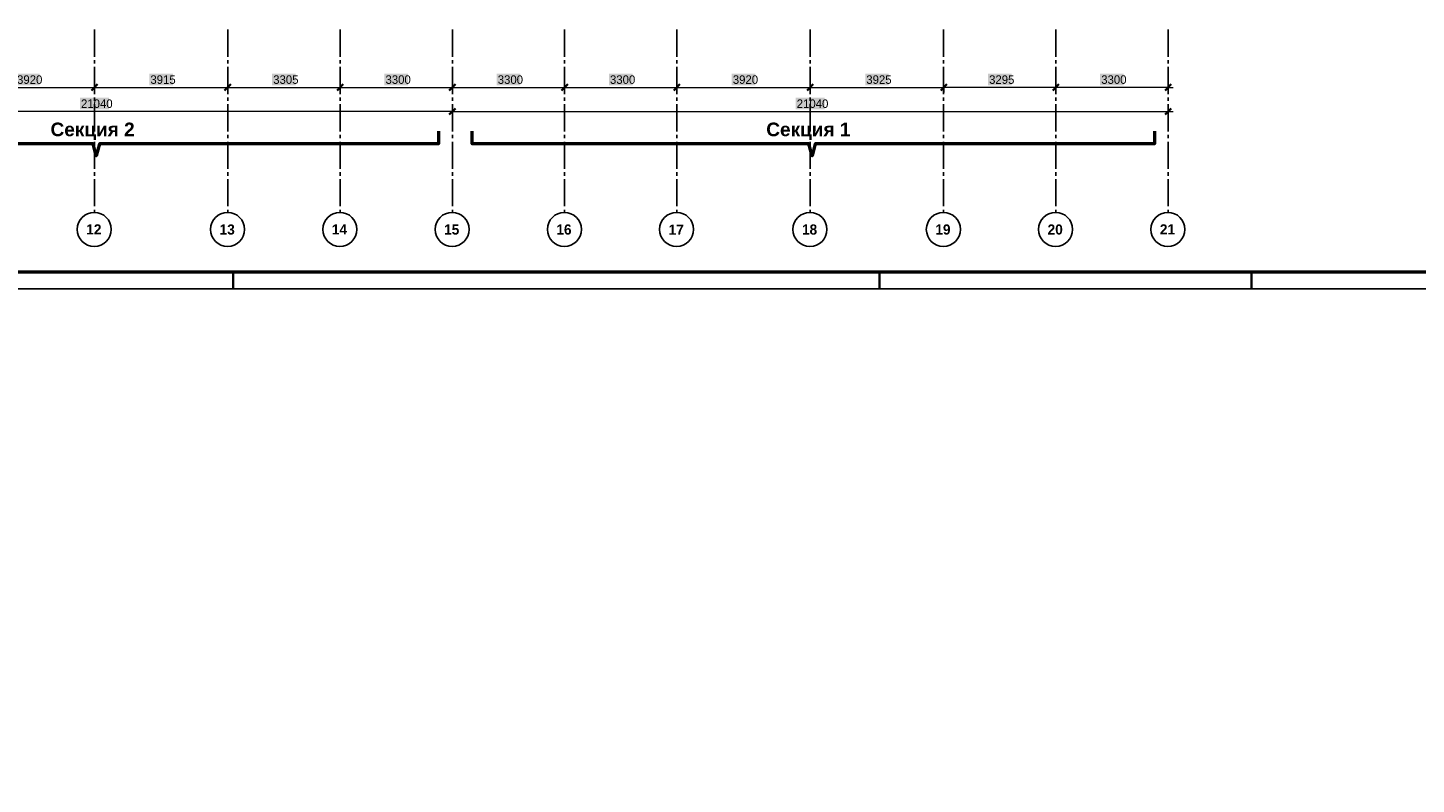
# Model space of a CAD drawing. Header units: millimetres. Extents: x 259029 to 2494469, y -731578 to -57567.
# Tile 220 of 252: x 495024 to 535839, y -638837 to -616594. Entities that reach past the tile are written whole.
import ezdxf

# ---------------------------------------------------------------- set-up
doc = ezdxf.new("R2010")
doc.units = ezdxf.units.MM
for name, color, linetype in [('PDF _Геометрия', 7, 'Continuous'), ('PDF _Сплошная заливка', 7, 'Continuous'), ('PDF _Текст', 7, 'Continuous')]:
    doc.layers.add(name, color=color, linetype=linetype)
doc.layers.add('Выноски', color=20, linetype='Continuous', lineweight=20)
doc.styles.add('PDF Arial Bold', font='arialbd.ttf')
doc.styles.add('PDF Century Gothic', font='GOTHIC.TTF')
doc.styles.add('PDF Century Gothic Bold', font='GOTHICB.TTF')
doc.styles.add('ГОСТ', font='GOST_Common.ttf')

msp = doc.modelspace()

# ---------------------------------------------------------------- linework, layer by layer
at = {"layer": 'PDF _Геометрия', "lineweight": 25}
msp.add_lwpolyline([(442058, -624274.8), (560937.4, -624274.8), (560937.4, -540195.2), (442058, -540195.2)], close=True, dxfattribs=at)
at = {"layer": 'PDF _Геометрия', "lineweight": 50}
msp.add_lwpolyline([(444058, -623774.8), (560437.4, -623774.8), (560437.4, -540695.2), (444058, -540695.2)], close=True, dxfattribs=at)
at = {"layer": 'PDF _Геометрия', "lineweight": 25}
for points in [[(496985.7, -617444.4), (496985.7, -616644.4)], [(500905.7, -617444.4), (500905.7, -616644.4)], [(504205.7, -617444.4), (504205.7, -616644.4)], [(507505.7, -617444.4), (507505.7, -616644.4)], [(510805.7, -617444.4), (510805.7, -616644.4)], [(514105.7, -617444.4), (514105.7, -616644.4)], [(518025.7, -617444.4), (518025.7, -616644.4)], [(521945.7, -617444.4), (521945.7, -616644.4)], [(525245.7, -617444.4), (525245.7, -616644.4)], [(528545.7, -617444.4), (528545.7, -616644.4)], [(496985.7, -617644.4), (496985.7, -617544.4)], [(496985.7, -618544.4), (496985.7, -617744.4)], [(500905.7, -617644.4), (500905.7, -617544.4)], [(500905.7, -618544.4), (500905.7, -617744.4)], [(504205.7, -617644.4), (504205.7, -617544.4)], [(504205.7, -618544.4), (504205.7, -617744.4)], [(507505.7, -617644.4), (507505.7, -617544.4)], [(507505.7, -618544.4), (507505.7, -617744.4)], [(510805.7, -617644.4), (510805.7, -617544.4)], [(510805.7, -618544.4), (510805.7, -617744.4)], [(514105.7, -617644.4), (514105.7, -617544.4)], [(514105.7, -618544.4), (514105.7, -617744.4)], [(518025.7, -617644.4), (518025.7, -617544.4)], [(518025.7, -618544.4), (518025.7, -617744.4)], [(521945.7, -617644.4), (521945.7, -617544.4)], [(521945.7, -618544.4), (521945.7, -617744.4)], [(525245.7, -617644.4), (525245.7, -617544.4)], [(525245.7, -618544.4), (525245.7, -617744.4)], [(528545.7, -617644.4), (528545.7, -617544.4)], [(528545.7, -618544.4), (528545.7, -617744.4)], [(496985.7, -618744.4), (496985.7, -618644.4)], [(500905.7, -618744.4), (500905.7, -618644.4)], [(504205.7, -618744.4), (504205.7, -618644.4)], [(507505.7, -618744.4), (507505.7, -618644.4)], [(510805.7, -618744.4), (510805.7, -618644.4)], [(514105.7, -618744.4), (514105.7, -618644.4)], [(518025.7, -618744.4), (518025.7, -618644.4)], [(521945.7, -618744.4), (521945.7, -618644.4)], [(525245.7, -618744.4), (525245.7, -618644.4)], [(528545.7, -618744.4), (528545.7, -618644.4)], [(496985.7, -619644.4), (496985.7, -618844.4)], [(500905.7, -619644.4), (500905.7, -618844.4)], [(504205.7, -619644.4), (504205.7, -618844.4)], [(507505.7, -619644.4), (507505.7, -618844.4)], [(510805.7, -619644.4), (510805.7, -618844.4)], [(514105.7, -619644.4), (514105.7, -618844.4)], [(518025.7, -619644.4), (518025.7, -618844.4)], [(521945.7, -619644.4), (521945.7, -618844.4)], [(525245.7, -619644.4), (525245.7, -618844.4)], [(528545.7, -619644.4), (528545.7, -618844.4)], [(496985.7, -619844.4), (496985.7, -619744.4)], [(496985.7, -620744.4), (496985.7, -619944.4)], [(500905.7, -619844.4), (500905.7, -619744.4)], [(500905.7, -620744.4), (500905.7, -619944.4)], [(504205.7, -619844.4), (504205.7, -619744.4)], [(504205.7, -620744.4), (504205.7, -619944.4)], [(507505.7, -619844.4), (507505.7, -619744.4)], [(507505.7, -620744.4), (507505.7, -619944.4)], [(510805.7, -619844.4), (510805.7, -619744.4)], [(510805.7, -620744.4), (510805.7, -619944.4)], [(514105.7, -619844.4), (514105.7, -619744.4)], [(514105.7, -620744.4), (514105.7, -619944.4)], [(518025.7, -619844.4), (518025.7, -619744.4)], [(518025.7, -620744.4), (518025.7, -619944.4)], [(521945.7, -619844.4), (521945.7, -619744.4)], [(521945.7, -620744.4), (521945.7, -619944.4)], [(525245.7, -619844.4), (525245.7, -619744.4)], [(525245.7, -620744.4), (525245.7, -619944.4)], [(528545.7, -619844.4), (528545.7, -619744.4)], [(528545.7, -620744.4), (528545.7, -619944.4)], [(496985.7, -620944.4), (496985.7, -620844.4)], [(496985.7, -621844.4), (496985.7, -621044.4)], [(500905.7, -620944.4), (500905.7, -620844.4)], [(500905.7, -621844.4), (500905.7, -621044.4)], [(504205.7, -620944.4), (504205.7, -620844.4)], [(504205.7, -621844.4), (504205.7, -621044.4)], [(507505.7, -620944.4), (507505.7, -620844.4)], [(507505.7, -621844.4), (507505.7, -621044.4)], [(510805.7, -620944.4), (510805.7, -620844.4)], [(510805.7, -621844.4), (510805.7, -621044.4)], [(514105.7, -620944.4), (514105.7, -620844.4)], [(514105.7, -621844.4), (514105.7, -621044.4)], [(518025.7, -620944.4), (518025.7, -620844.4)], [(518025.7, -621844.4), (518025.7, -621044.4)], [(521945.7, -620944.4), (521945.7, -620844.4)], [(521945.7, -621844.4), (521945.7, -621044.4)], [(525245.7, -620944.4), (525245.7, -620844.4)], [(525245.7, -621844.4), (525245.7, -621044.4)], [(528545.7, -620944.4), (528545.7, -620844.4)], [(528545.7, -621844.4), (528545.7, -621044.4)], [(496985.7, -622024.5), (496985.7, -621944.4)], [(500905.7, -622024.5), (500905.7, -621944.4)], [(504205.7, -622024.5), (504205.7, -621944.4)], [(507505.7, -622024.5), (507505.7, -621944.4)], [(510805.7, -622024.5), (510805.7, -621944.4)], [(514105.7, -622024.5), (514105.7, -621944.4)], [(518025.7, -622024.5), (518025.7, -621944.4)], [(521945.7, -622024.5), (521945.7, -621944.4)], [(525245.7, -622024.5), (525245.7, -621944.4)], [(528545.7, -622024.5), (528545.7, -621944.4)]]:
    msp.add_lwpolyline(points, dxfattribs=at)
at = {"layer": 'PDF _Геометрия', "lineweight": 13}
for points in [[(489765.6, -618347), (490282.8, -618347), (493065.6, -618347), (493840.2, -618347), (496985.6, -618347)], [(496985.6, -618497), (496985.6, -618347), (496985.6, -618197)], [(496985.6, -618347), (497702.4, -618347), (500900.6, -618347), (501259.9, -618347), (504205.5, -618347)], [(500900.6, -618497), (500900.6, -618347), (500900.6, -618197)], [(504205.5, -618497), (504205.5, -618347), (504205.5, -618197)], [(504205.5, -618347), (504512.7, -618347), (507505.5, -618347)], [(507505.5, -618497), (507505.5, -618347), (507505.5, -618197)], [(507505.5, -618347), (507764.6, -618347), (510805.5, -618347), (511016.6, -618347), (514105.5, -618347)], [(510805.5, -618497), (510805.5, -618347), (510805.5, -618197)], [(514105.5, -618497), (514105.5, -618347), (514105.5, -618197)], [(514105.5, -618347), (514574.1, -618347), (518025.5, -618347), (518441.2, -618347), (521950.4, -618347), (521950.4, -618197)], [(518025.5, -618497), (518025.5, -618347), (518025.5, -618197)], [(525245.4, -618197), (525245.4, -618347), (521998.7, -618347), (521950.4, -618347), (521950.4, -618497)], [(528545.4, -618347), (525246.5, -618347), (525245.4, -618347), (525245.4, -618497)], [(528545.4, -618197), (528545.4, -618347), (528695.4, -618347)], [(528545.4, -618347), (528545.4, -618497)], [(507505.5, -618904.4), (507505.5, -619054.4), (495587, -619054.4), (486465.6, -619054.4), (486465.6, -619204.4)], [(507505.5, -619054.4), (507505.5, -619204.4)], [(507505.5, -619054.4), (516280.1, -619054.4), (528545.4, -619054.4)], [(528545.4, -618904.4), (528545.4, -619054.4), (528695.4, -619054.4)], [(528545.4, -619054.4), (528545.4, -619204.4)]]:
    msp.add_lwpolyline(points, dxfattribs=at)
at = {"layer": 'PDF _Геометрия', "lineweight": 35}
for points in [[(496895.6, -618437), (497075.6, -618257)], [(500810.6, -618437), (500990.6, -618257)], [(504115.5, -618437), (504295.5, -618257)], [(507415.5, -618437), (507595.5, -618257)], [(510715.5, -618437), (510895.5, -618257)], [(514015.5, -618437), (514195.5, -618257)], [(517935.5, -618437), (518115.5, -618257)], [(521860.5, -618437), (522040.4, -618257)], [(525155.4, -618437), (525335.4, -618257)], [(528455.4, -618437), (528635.4, -618257)], [(507415.5, -619144.4), (507595.5, -618964.4)], [(528455.4, -619144.4), (528635.4, -618964.4)]]:
    msp.add_lwpolyline(points, dxfattribs=at)
at = {"layer": 'PDF _Геометрия', "lineweight": 50}
for points in [[(507101.6, -619632.9), (507101.6, -620003.3), (497134.9, -620003.3), (497038.8, -620361.9), (496942.7, -620003.3), (487051.7, -620003.3), (487051.7, -619667.4), (487051.7, -619632.9)], [(528141.6, -619632.9), (528141.6, -620003.3), (518174.9, -620003.3), (518078.8, -620361.9), (517982.7, -620003.3), (508091.7, -620003.3), (508091.7, -619667.4), (508091.7, -619632.9)]]:
    msp.add_lwpolyline(points, dxfattribs=at)
at = {"layer": 'PDF _Геометрия', "color": 2, "lineweight": 35}
for points in [[(501057.7, -624274.8), (501057.7, -623774.8)], [(520057.6, -624274.8), (520057.6, -623774.8)], [(530997.5, -624274.8), (530997.5, -623774.8)]]:
    msp.add_lwpolyline(points, dxfattribs=at)
at = {"layer": 'PDF _Геометрия', "lineweight": 25}
for centre in [(496978, -622523.1), (500898, -622523.1), (504198, -622523.1), (507498, -622523.1), (510798, -622523.1), (514098, -622523.1), (518018, -622523.1), (521938, -622523.1), (525238, -622523.1), (528538, -622523.1)]:
    msp.add_circle(centre, 500, dxfattribs=at)
at = {"layer": 'PDF _Сплошная заливка', "color": 7, "lineweight": 13, "true_color": 0xffffff, "transparency": 33554559}
for points in [[(494677.5, -618284.5), (495373.7, -618284.5), (494677.5, -617947), (495373.7, -617947)], [(498596.7, -618284.5), (499289.4, -618284.5), (498596.7, -617947), (499289.4, -617947)], [(502206.7, -618284.5), (502899.4, -618284.5), (502206.7, -617947), (502899.4, -617947)], [(505507.5, -618284.5), (506203.6, -618284.5), (505507.5, -617947), (506203.6, -617947)], [(508807.4, -618284.5), (509503.6, -618284.5), (508807.4, -617947), (509503.6, -617947)], [(512107.4, -618284.5), (512803.6, -618284.5), (512107.4, -617947), (512803.6, -617947)], [(515717.4, -618284.5), (516413.6, -618284.5), (515717.4, -617947), (516413.6, -617947)], [(519641.6, -618284.5), (520334.3, -618284.5), (519641.6, -617947), (520334.3, -617947)], [(523251.6, -618284.5), (523944.3, -618284.5), (523251.6, -617947), (523944.3, -617947)], [(526547.4, -618284.5), (527243.5, -618284.5), (526547.4, -617947), (527243.5, -617947)], [(496557.1, -618991.9), (497414, -618991.9), (496557.1, -618654.4), (497414, -618654.4)], [(517597, -618991.9), (518453.9, -618991.9), (517597, -618654.4), (518453.9, -618654.4)]]:
    msp.add_solid(points, dxfattribs=at)

# ---------------------------------------------------------------- texts
at = {"layer": 'PDF _Текст', "attachment_point": 7}
for s, insert, char_height, style in [('3920', (494708.8, -618247), 250, 'PDF Century Gothic'), ('3915', (498627.9, -618247), 250, 'PDF Century Gothic'), ('3305', (502237.9, -618247), 250, 'PDF Century Gothic'), ('3300', (505538.7, -618247), 250, 'PDF Century Gothic'), ('3300', (508838.7, -618247), 250, 'PDF Century Gothic'), ('3300', (512138.7, -618247), 250, 'PDF Century Gothic'), ('3920', (515748.7, -618247), 250, 'PDF Century Gothic'), ('3925', (519672.8, -618247), 250, 'PDF Century Gothic'), ('3295', (523282.8, -618247), 250, 'PDF Century Gothic'), ('3300', (526578.6, -618247), 250, 'PDF Century Gothic'), ('21040', (496588.4, -618954.4), 250, 'PDF Century Gothic'), ('21040', (517628.3, -618954.4), 250, 'PDF Century Gothic'), ('Секция 2', (495693, -619898.7), 400, 'PDF Arial Bold'), ('Секция 1', (516732.9, -619898.7), 400, 'PDF Arial Bold'), ('12', (496742.8, -622673), 300, 'PDF Century Gothic Bold'), ('13', (500662.8, -622680.5), 300, 'PDF Century Gothic Bold'), ('14', (503962.8, -622673), 300, 'PDF Century Gothic Bold'), ('15', (507262.8, -622680.5), 300, 'PDF Century Gothic Bold'), ('16', (510562.7, -622680.5), 300, 'PDF Century Gothic Bold'), ('17', (513862.7, -622680.5), 300, 'PDF Century Gothic Bold'), ('18', (517782.7, -622680.5), 300, 'PDF Century Gothic Bold'), ('19', (521702.7, -622680.5), 300, 'PDF Century Gothic Bold'), ('20', (525002.7, -622680.5), 300, 'PDF Century Gothic Bold'), ('21', (528302.7, -622673), 300, 'PDF Century Gothic Bold')]:
    msp.add_mtext(s, dxfattribs=dict(at, insert=insert, char_height=char_height, style=style))
at = {"layer": 'Выноски'}
note = msp.add_mtext_static_columns([''] * 2, width=19641.405, gutter_width=8167.2, height=0, dxfattribs=dict(at, insert=(385740.7, -593573.6), char_height=250, attachment_point=1, style='ГОСТ'))
for column, words in zip([note] + note.columns.linked_columns, ['\\pi10527.89954; \\P\\pi570.45,l346.2,t2000;1.^IОбщие указания см. лист 1. {\\H1.46663x; }\\P2.^IМонтажные узлы 1;2;3;4;6;7;8 см. лист{\\C0; 7.\\H1.45562x; \\H0.68699x;\\P}3.^IСварку производить согласно СП70.1330.2011 электродами Э42 ГОСТ 9467-75*.{\\H1.45929x; }\\P4.^IВсе металлические конструкции окрасить эмалью ПФ-1189 по ГОСТ 6465-79 в два слоя. Эмаль наносить на {\\H1.45807x; }\\P\\pi0,t346.2;грунтовку ГФ-021 по ГОСТ 25129-82 (первый слой - на заводе-изготовителе, второй слой - на монтаже).{\\H1.65848x; }\\P\\pi570.45,t2000;5.^IОгнезащиту металлических косоуров см.л. 9.{\\H1.19167x; }\\P6.^IДлину швов принимать по длине сопряжения свариваемых элементов. все катеты сварных швов принимать {\\H1.54728x; }\\P\\pi0,t346.2;высотой 6 мм, кроме оговоренных.{\\H1.42874x; }\\P\\pi570.45,t2000;7.^IМонтаж стальных конструкций производить в соответствии с указаниями СП 70.1333.0.2012"Несущие и {\\H1.46825x; }\\P\\pi0,t346.2;ограждающие конструкции".{\\H1.45508x; }\\P\\pi570.45,t2000;8.^IЖелезобетонные изделия монтировать на цем-песчаном растворе М100 толщ. 10мм.{\\H1.46099x; }\\P{\\C0;9.^IНа разрезах 1-1;2-2 отметки чистого пола.\\H1.45599x; \\H0.68682x;\\P\\pi10570.70257,l0,tz;\\H1.82587x; \\H0.54768x;\\P\\H1.55804x; \\H0.64183x;\\P\\H1.64732x; \\H0.60705x;\\P\\pi812.5,l41.6675;\\H1.23836x; \\H0.80752x;\\P}', '']):
    column.text = words

doc.saveas('drawing.dxf')
